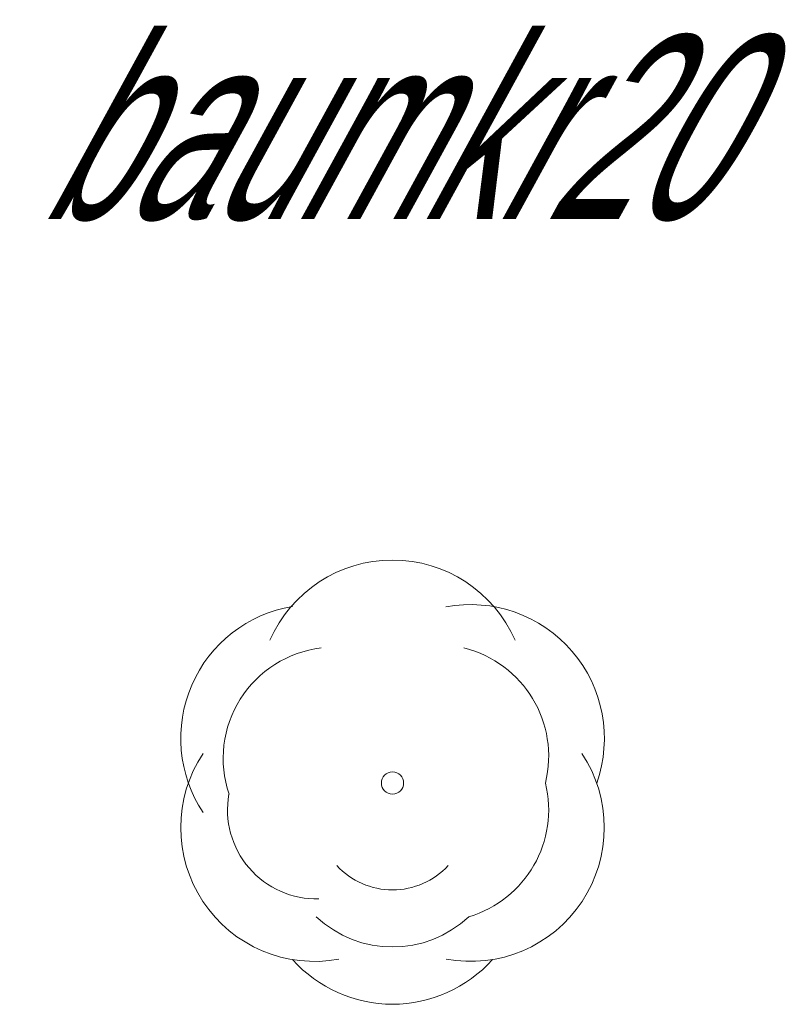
# Model space of a CAD drawing. Extents: x 12.9 to 34.2, y -51.7 to -4.
# Tile 7 of 75: x 29 to 30.5, y -49.7 to -47.8. Entities that reach past the tile are written whole.
import ezdxf
from ezdxf.enums import TextEntityAlignment as Align

# ---------------------------------------------------------------- set-up
doc = ezdxf.new("R2010")
doc.units = 0
doc.header["$MEASUREMENT"] = 0
doc.linetypes.add('AUSGEZOGEN', pattern=[0])
doc.layers.add('BLÄTTER', color=64, linetype='CONTINUOUS', lineweight=13)
doc.layers.add('FREIER_TEXT', color=7, linetype='AUSGEZOGEN')

msp = doc.modelspace()

# ---------------------------------------------------------------- linework, layer by layer
at = {"layer": 'BLÄTTER'}
for centre, radius, start, end in [((29.75, -49.08), 0.25504, 23.57471, 156.42529), ((29.89875, -49.165), 0.25513, 340.53879, 100.56101), ((29.60125, -49.165), 0.25502, 99.39953, 213.58416), ((29.6395, -49.20325), 0.21234, 96.89743, 198.65225), ((29.835, -49.199), 0.21275, 346.13031, 76.13031), ((29.60125, -49.335), 0.25508, 146.41584, 280.56101), ((29.89875, -49.335), 0.25507, 259.43899, 33.58416), ((29.75, -49.25), 0.02125, 90, 180), ((29.75, -49.25), 0.02125, 0, 90), ((29.75, -49.25), 0.02125, 180, 270), ((29.75, -49.25), 0.02125, 270, 0), ((29.835, -49.301), 0.21274, 286.47997, 13.86969), ((29.6055, -49.301), 0.17007, 169.92567, 271.4321), ((29.75, -49.3095), 0.14437, 222.61406, 317.38594), ((29.75, -49.3503), 0.21227, 226.78484, 313.21516), ((29.75, -49.4166), 0.25525, 221.7603, 318.2397)]:
    msp.add_arc(centre, radius, start, end, dxfattribs=at)

# ---------------------------------------------------------------- texts
at = {"layer": 'FREIER_TEXT', "color": 5, "linetype": 'Continuous', "lineweight": 50, "oblique": 30, "width": 0.65}
msp.add_text('baumkr20', height=0.35, dxfattribs=at).set_placement((29.75, -48), align=Align.MIDDLE_CENTER)

doc.saveas('drawing.dxf')
